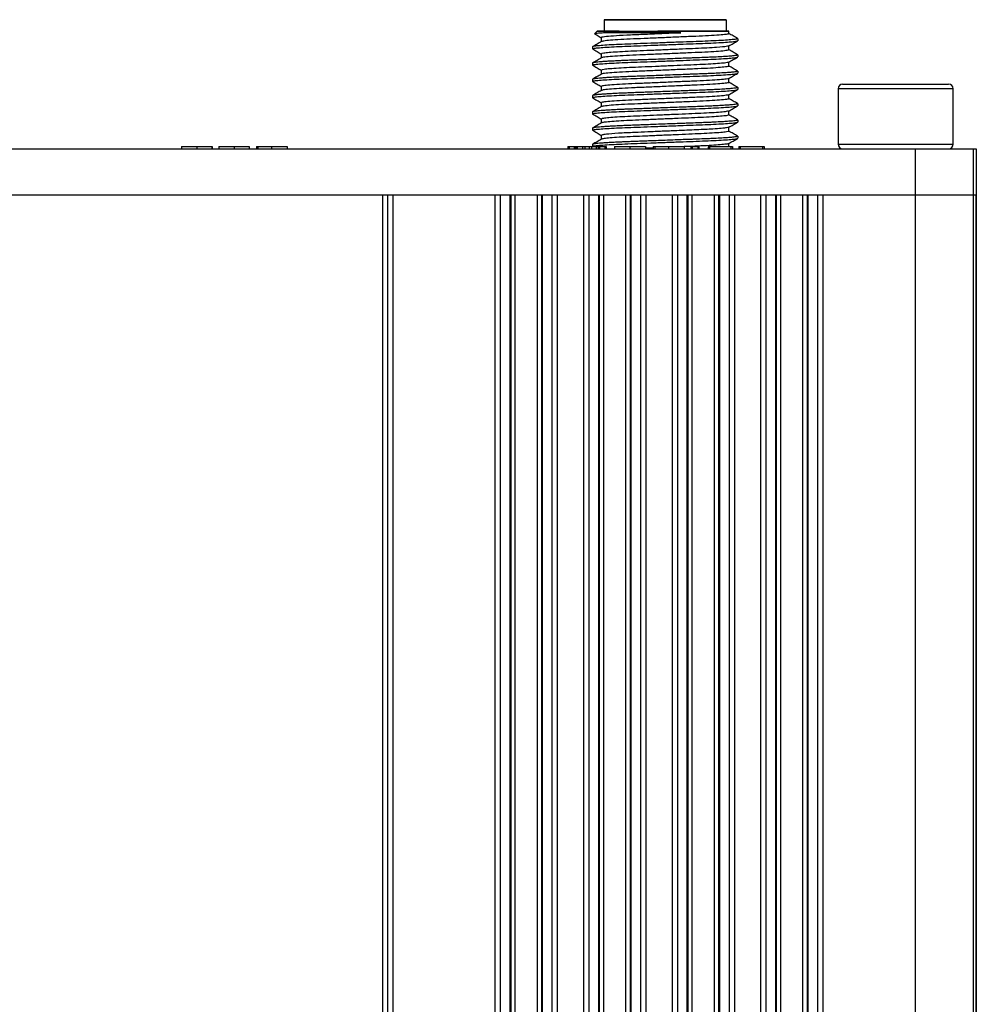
# Model space of a CAD drawing. Header units: millimetres. Extents: x 0 to 83, y -77.8 to 7.6.
# Tile 6 of 6: x 41.5 to 83, y -35.1 to 7.6. Entities that reach past the tile are written whole.
import ezdxf

# ---------------------------------------------------------------- set-up
doc = ezdxf.new("R2010")
doc.units = ezdxf.units.MM

msp = doc.modelspace()

# ---------------------------------------------------------------- linework, layer by layer
at = {"color": 7, "linetype": 'Continuous', "lineweight": 25}
for p, q in [((66.85, 7.6), (66.85, 7.1)), ((72.15, 7.6), (72.15, 7.1)), ((66.55, 7.1), (66.443, 6.993)), ((72.268, 6.997), (72.268, 7.1)), ((66.35, 6.424), (66.35, 6.336)), ((66.732, 6.821), (66.732, 6.648)), ((72.268, 6.292), (72.268, 6.465)), ((72.642, 6.783), (72.65, 6.777)), ((72.65, 6.777), (72.65, 6.689)), ((66.368, 6.33), (66.35, 6.336)), ((66.732, 6.115), (66.732, 5.943)), ((72.632, 6.078), (72.65, 6.072)), ((72.65, 6.072), (72.65, 5.983)), ((66.35, 5.719), (66.35, 5.631)), ((66.367, 5.624), (66.35, 5.631)), ((72.268, 5.587), (72.268, 5.759)), ((66.732, 5.41), (66.732, 5.237)), ((72.641, 5.372), (72.65, 5.366)), ((72.65, 5.366), (72.65, 5.278)), ((66.35, 5.013), (66.35, 4.925)), ((66.367, 4.919), (66.35, 4.925)), ((66.732, 4.704), (66.732, 4.531)), ((72.268, 4.881), (72.268, 5.054)), ((77.2, 4.804), (81.8, 4.804)), ((66.35, 4.308), (66.35, 4.219)), ((72.268, 4.176), (72.268, 4.348)), ((72.641, 4.667), (72.65, 4.66)), ((72.65, 4.66), (72.65, 4.572)), ((77, 4.604), (77, 2.204)), ((82, 4.604), (77, 4.604)), ((82, 2.204), (82, 4.604)), ((66.368, 4.213), (66.35, 4.219)), ((66.732, 3.999), (66.732, 3.826)), ((72.641, 3.961), (72.65, 3.955)), ((72.65, 3.955), (72.65, 3.867)), ((66.35, 3.602), (66.35, 3.514)), ((66.368, 3.508), (66.35, 3.514)), ((72.268, 3.47), (72.268, 3.643)), ((66.732, 3.294), (66.732, 3.12)), ((72.641, 3.255), (72.65, 3.249)), ((72.65, 3.249), (72.65, 3.161)), ((66.35, 2.897), (66.35, 2.808)), ((66.367, 2.802), (66.35, 2.808)), ((66.732, 2.588), (66.732, 2.415)), ((72.268, 2.764), (72.268, 2.937)), ((66.35, 2.191), (66.35, 2.103)), ((72.268, 2.104), (72.268, 2.232)), ((72.641, 2.55), (72.65, 2.544)), ((72.65, 2.544), (72.65, 2.456)), ((77, 2.204), (82, 2.204)), ((0, 2.004), (83, 2.004)), ((48.517, 2.104), (48.517, 2.004)), ((48.518, 2.104), (48.518, 2.004)), ((49.184, 2.104), (49.184, 2.004)), ((49.856, 2.004), (49.856, 2.104)), ((49.856, 2.104), (49.856, 2.004)), ((49.856, 2.104), (49.856, 2.004)), ((50.143, 2.104), (50.143, 2.004)), ((50.144, 2.104), (50.144, 2.004)), ((50.803, 2.104), (50.803, 2.004)), ((51.457, 2.104), (51.457, 2.004)), ((51.457, 2.104), (51.457, 2.004)), ((51.769, 2.104), (51.769, 2.004)), ((51.769, 2.104), (51.769, 2.004)), ((51.836, 2.104), (51.836, 2.004)), ((51.836, 2.104), (52.431, 2.104)), ((52.431, 2.104), (52.431, 2.004)), ((53.108, 2.104), (53.108, 2.004)), ((53.109, 2.104), (53.109, 2.004)), ((65.273, 2.104), (65.273, 2.004)), ((65.338, 2.104), (65.338, 2.004)), ((65.338, 2.104), (65.556, 2.104)), ((65.556, 2.104), (65.556, 2.004)), ((65.621, 2.004), (65.621, 2.104)), ((65.622, 2.104), (65.622, 2.004)), ((65.685, 2.104), (65.685, 2.004)), ((65.685, 2.104), (65.922, 2.104)), ((65.922, 2.104), (65.922, 2.004)), ((66.011, 2.104), (66.011, 2.004)), ((66.011, 2.104), (66.208, 2.104)), ((66.208, 2.104), (66.208, 2.004)), ((66.3, 2.104), (66.3, 2.004)), ((66.3, 2.104), (66.512, 2.104)), ((66.512, 2.104), (66.512, 2.004)), ((66.592, 2.104), (66.592, 2.004)), ((66.657, 2.104), (66.657, 2.004)), ((66.657, 2.104), (66.88, 2.104)), ((66.88, 2.104), (66.88, 2.004)), ((66.945, 2.004), (66.945, 2.104)), ((66.945, 2.104), (66.945, 2.004)), ((67.306, 2.104), (67.306, 2.004)), ((67.306, 2.104), (67.306, 2.004)), ((67.974, 2.104), (67.974, 2.004)), ((68.644, 2.104), (68.644, 2.004)), ((68.645, 2.104), (68.645, 2.004)), ((68.982, 2.104), (68.982, 2.004)), ((68.982, 2.104), (68.982, 2.004)), ((69.049, 2.104), (69.049, 2.004)), ((69.049, 2.104), (69.644, 2.104)), ((69.644, 2.104), (69.644, 2.004)), ((70.321, 2.104), (70.321, 2.004)), ((70.322, 2.104), (70.322, 2.004)), ((70.609, 2.104), (70.609, 2.004)), ((70.609, 2.104), (70.609, 2.004)), ((70.676, 2.104), (70.676, 2.004)), ((70.676, 2.104), (70.916, 2.104)), ((70.916, 2.104), (70.916, 2.004)), ((70.983, 2.004), (70.983, 2.104)), ((71.371, 2.104), (71.371, 2.004)), ((71.371, 2.104), (71.371, 2.004)), ((71.372, 2.104), (71.372, 2.004)), ((71.43, 2.104), (71.43, 2.004)), ((71.43, 2.104), (72.357, 2.104)), ((72.357, 2.104), (72.357, 2.004)), ((72.425, 2.104), (72.425, 2.004)), ((72.425, 2.104), (72.425, 2.004)), ((72.692, 2.104), (72.692, 2.004)), ((72.692, 2.104), (72.692, 2.004)), ((72.759, 2.104), (72.759, 2.004)), ((72.759, 2.104), (73.727, 2.104)), ((73.727, 2.104), (73.727, 2.004)), ((73.796, 2.104), (73.796, 2.004)), ((73.796, 2.104), (73.796, 2.004)), ((80.366, -72.2), (80.366, 2.004)), ((82.862, 2.004), (82.862, -72.2)), ((83, 2.004), (83, -72.2)), ((0, 0), (83, 0)), ((57.25, -70.2), (57.25, 0)), ((57.467, -70.2), (57.467, 0)), ((57.683, 0), (57.683, -70.2)), ((62.132, -70.2), (62.132, 0)), ((62.348, 0), (62.348, -70.2)), ((62.78, -70.2), (62.78, 0)), ((62.814, -70.2), (62.814, 0)), ((62.996, -70.2), (62.996, 0)), ((63.957, -70.2), (63.957, 0)), ((64.139, 0), (64.139, -70.2)), ((64.172, 0), (64.172, -70.2)), ((64.604, -70.2), (64.604, 0)), ((64.821, 0), (64.821, -70.2)), ((65.973, -70.2), (65.973, 0)), ((66.19, 0), (66.19, -70.2)), ((66.621, -70.2), (66.621, 0)), ((66.655, -70.2), (66.655, 0)), ((66.837, -70.2), (66.837, 0)), ((67.798, -70.2), (67.798, 0)), ((67.98, 0), (67.98, -70.2)), ((68.014, 0), (68.014, -70.2)), ((68.445, -70.2), (68.445, 0)), ((68.662, 0), (68.662, -70.2)), ((69.814, -70.2), (69.814, 0)), ((70.031, 0), (70.031, -70.2)), ((70.463, -70.2), (70.463, 0)), ((70.496, -70.2), (70.496, 0)), ((70.678, -70.2), (70.678, 0)), ((71.639, -70.2), (71.639, 0)), ((71.821, 0), (71.821, -70.2)), ((71.855, 0), (71.855, -70.2)), ((72.287, -70.2), (72.287, 0)), ((72.503, 0), (72.503, -70.2)), ((73.656, -70.2), (73.656, 0)), ((73.872, 0), (73.872, -70.2)), ((74.304, -70.2), (74.304, 0)), ((74.337, -70.2), (74.337, 0)), ((74.519, -70.2), (74.519, 0)), ((75.481, -70.2), (75.481, 0)), ((75.663, 0), (75.663, -70.2)), ((75.696, 0), (75.696, -70.2)), ((76.128, -70.2), (76.128, 0)), ((76.344, 0), (76.344, -70.2)), ((83, -70.2), (83, 0))]:
    msp.add_line(p, q, dxfattribs=at)
at = {"color": 7, "linetype": 'Continuous', "lineweight": 25, "flags": 128}
for points in [[(66.85, 7.6), (66.895, 7.6), (67.029, 7.6), (67.247, 7.6), (67.542, 7.6), (67.903, 7.6), (68.319, 7.6), (68.775, 7.6), (69.255, 7.6), (69.745, 7.6), (70.225, 7.6), (70.681, 7.6), (71.097, 7.6), (71.458, 7.6), (71.753, 7.6), (71.971, 7.6), (72.105, 7.6), (72.15, 7.6)], [(72.15, 7.6), (72.105, 7.6), (71.971, 7.6), (71.753, 7.6), (71.458, 7.6), (71.097, 7.6), (70.681, 7.6), (70.225, 7.6), (69.745, 7.6), (69.255, 7.6), (68.775, 7.6), (68.319, 7.6), (67.903, 7.6), (67.542, 7.6), (67.247, 7.6), (67.029, 7.6), (66.895, 7.6), (66.85, 7.6)], [(67.5, 7.6), (67.544, 7.6), (67.673, 7.6), (67.882, 7.6), (68.162, 7.6), (68.5, 7.6), (68.882, 7.6), (69.291, 7.6), (69.709, 7.6), (70.118, 7.6), (70.5, 7.6), (70.838, 7.6), (71.118, 7.6), (71.327, 7.6), (71.456, 7.6), (71.5, 7.6)], [(71.5, 7.6), (71.456, 7.6), (71.327, 7.6), (71.118, 7.6), (70.838, 7.6), (70.5, 7.6), (70.118, 7.6), (69.709, 7.6), (69.291, 7.6), (68.882, 7.6), (68.5, 7.6), (68.162, 7.6), (67.882, 7.6), (67.673, 7.6), (67.544, 7.6), (67.5, 7.6)], [(67.5, 7.1), (67.356, 7.1), (67.025, 7.1), (66.775, 7.1), (66.615, 7.1), (66.551, 7.1), (66.585, 7.1), (66.714, 7.1), (66.936, 7.1)], [(66.85, 7.1), (66.895, 7.1), (67.029, 7.1), (67.247, 7.1), (67.542, 7.1), (67.903, 7.1), (68.319, 7.1), (68.775, 7.1), (69.255, 7.1), (69.745, 7.1), (70.225, 7.1), (70.681, 7.1), (71.097, 7.1), (71.458, 7.1), (71.753, 7.1), (71.971, 7.1), (72.105, 7.1), (72.15, 7.1)], [(66.936, 7.1), (66.901, 7.059), (66.873, 7.027)]]:
    msp.add_lwpolyline(points, dxfattribs=at)
at = {"color": 7, "linetype": 'Continuous', "lineweight": 25}
for centre, start, end in [((77.2, 4.604), 90, 180), ((81.8, 4.604), 0, 90), ((77.2, 2.204), 180, 270), ((81.8, 2.204), 270, 360)]:
    msp.add_arc(centre, 0.2, start, end, dxfattribs=at)
for points, knots in [([(66.442, 6.985), (66.477, 6.965), (66.574, 6.909), (66.67, 6.854), (66.732, 6.818)], [0, 0, 0, 0, 0.360604, 1, 1, 1, 1]), ([(66.873, 7.027), (66.805, 7.023), (66.676, 7.017), (66.565, 7.008), (66.502, 7.002), (66.469, 6.998), (66.446, 6.994), (66.446, 6.991), (66.446, 6.99)], [0, 0, 0, 0, 0.271626, 0.508891, 0.647123, 0.769532, 0.876313, 1, 1, 1, 1]), ([(70.185, 7.027), (69.908, 7.015), (69.355, 6.991), (68.534, 6.956), (67.807, 6.926), (67.217, 6.892), (66.854, 6.856), (66.7, 6.834), (66.738, 6.822), (66.741, 6.821)], [0, 0, 0, 0, 0.166861, 0.332394, 0.491608, 0.656214, 0.823379, 0.98563, 1, 1, 1, 1]), ([(72.247, 6.997), (72.252, 6.994), (72.266, 6.981), (72.103, 6.957), (71.767, 6.926), (71.277, 6.897), (70.682, 6.871), (70.009, 6.843), (69.293, 6.812), (68.596, 6.783), (67.965, 6.757), (67.425, 6.729), (67.022, 6.698), (66.788, 6.672), (66.766, 6.657), (66.758, 6.652)], [0, 0, 0, 0, 0.036635, 0.119555, 0.204132, 0.287576, 0.367923, 0.450476, 0.535002, 0.618721, 0.699272, 0.781424, 0.86586, 0.949817, 1, 1, 1, 1]), ([(70.185, 7.027), (70.15, 7.027), (70.052, 7.027), (69.863, 7.027), (69.589, 7.027), (69.255, 7.027), (68.909, 7.027), (68.599, 7.027), (68.338, 7.027), (68.109, 7.027), (67.913, 7.027), (67.71, 7.027), (67.517, 7.027), (67.306, 7.027), (67.086, 7.027), (66.949, 7.027), (66.873, 7.027)], [0, 0, 0, 0, 0.029786, 0.081063, 0.154412, 0.250155, 0.345243, 0.429005, 0.501092, 0.562092, 0.624878, 0.676022, 0.75062, 0.813989, 0.896987, 1, 1, 1, 1]), ([(66.936, 7.1), (67.073, 7.1), (67.346, 7.1), (67.895, 7.1), (68.514, 7.1), (68.962, 7.1), (69.186, 7.1)], [0, 0, 0, 0, 0.249983, 0.500102, 0.749035, 1, 1, 1, 1]), ([(69.186, 7.1), (69.354, 7.088), (69.691, 7.063), (70.021, 7.039), (70.185, 7.027)], [0, 0, 0, 0, 0.500493, 1, 1, 1, 1]), ([(71.5, 7.1), (71.536, 7.1), (71.654, 7.1), (71.863, 7.1), (72.035, 7.1), (72.135, 7.1), (72.178, 7.1), (72.214, 7.1), (72.247, 7.1), (72.271, 7.1), (72.268, 7.1), (72.211, 7.1), (72.034, 7.1), (71.709, 7.1), (71.282, 7.1), (70.919, 7.1), (70.516, 7.1), (69.943, 7.1), (69.487, 7.1), (69.186, 7.1)], [0, 0, 0, 0, 0.022985, 0.074502, 0.157519, 0.186318, 0.206669, 0.226316, 0.255142, 0.292767, 0.338944, 0.398993, 0.471115, 0.603291, 0.669227, 0.735537, 0.799447, 0.867692, 1, 1, 1, 1]), ([(72.644, 6.783), (72.581, 6.82), (72.453, 6.894), (72.326, 6.968), (72.262, 7.005)], [0, 0, 0, 0, 0.500047, 1, 1, 1, 1]), ([(72.65, 6.777), (72.639, 6.77), (72.616, 6.757), (72.431, 6.734), (72.135, 6.71), (71.735, 6.687), (71.258, 6.666), (70.718, 6.646), (70.127, 6.624), (69.5, 6.601), (68.873, 6.577), (68.282, 6.555), (67.742, 6.536), (67.265, 6.514), (66.865, 6.491), (66.569, 6.467), (66.384, 6.445), (66.361, 6.431), (66.35, 6.424)], [0, 0, 0, 0, 0.0610351, 0.1240853, 0.187981, 0.2514534, 0.3132729, 0.3737229, 0.436252, 0.5, 0.563748, 0.6262771, 0.6867271, 0.7485466, 0.812019, 0.8759147, 0.9389649, 1, 1, 1, 1]), ([(66.35, 6.336), (66.361, 6.343), (66.384, 6.356), (66.569, 6.379), (66.865, 6.403), (67.265, 6.426), (67.742, 6.447), (68.282, 6.467), (68.873, 6.489), (69.5, 6.513), (70.127, 6.536), (70.718, 6.558), (71.258, 6.578), (71.735, 6.599), (72.135, 6.622), (72.431, 6.646), (72.616, 6.669), (72.639, 6.682), (72.65, 6.689)], [0, 0, 0, 0, 0.061035, 0.124085, 0.187981, 0.251453, 0.313273, 0.373723, 0.436252, 0.5, 0.563748, 0.626277, 0.686727, 0.748547, 0.812019, 0.875915, 0.938965, 1, 1, 1, 1]), ([(66.738, 6.652), (66.674, 6.615), (66.547, 6.541), (66.419, 6.467), (66.356, 6.43)], [0, 0, 0, 0, 0.499951, 1, 1, 1, 1]), ([(72.229, 6.461), (72.215, 6.453), (72.18, 6.433), (71.822, 6.401), (71.335, 6.371), (70.827, 6.348), (70.256, 6.324), (69.637, 6.298), (69.008, 6.271), (68.413, 6.246), (67.877, 6.223), (67.416, 6.198), (67.05, 6.172), (66.821, 6.145), (66.721, 6.127), (66.74, 6.117), (66.744, 6.115)], [0, 0, 0, 0, 0.071978, 0.182872, 0.256281, 0.327083, 0.398647, 0.47246, 0.546689, 0.619437, 0.689793, 0.762246, 0.836395, 0.910358, 0.982278, 1, 1, 1, 1]), ([(72.262, 6.461), (72.326, 6.498), (72.453, 6.572), (72.581, 6.646), (72.644, 6.683)], [0, 0, 0, 0, 0.499951, 1, 1, 1, 1]), ([(72.65, 6.072), (72.649, 6.07), (72.648, 6.066), (72.632, 6.059), (72.597, 6.051), (72.531, 6.04), (72.422, 6.028), (72.259, 6.014), (72.027, 5.999), (71.788, 5.985), (71.561, 5.974), (71.355, 5.965), (71.07, 5.953), (70.789, 5.943), (70.519, 5.933), (70.26, 5.924), (69.912, 5.91), (69.517, 5.896), (69.128, 5.881), (68.794, 5.869), (68.518, 5.859), (68.262, 5.849), (68.012, 5.84), (67.77, 5.831), (67.524, 5.82), (67.291, 5.809), (67.066, 5.797), (66.878, 5.786), (66.716, 5.774), (66.583, 5.762), (66.48, 5.75), (66.406, 5.74), (66.359, 5.729), (66.353, 5.722), (66.35, 5.719)], [0, 0, 0, 0, 0.014963, 0.034627, 0.059011, 0.088084, 0.121886, 0.16036, 0.203549, 0.251437, 0.270639, 0.29741, 0.331776, 0.373722, 0.392395, 0.41965, 0.455516, 0.499975, 0.539323, 0.573507, 0.602472, 0.626235, 0.656468, 0.686459, 0.711383, 0.748528, 0.780371, 0.812215, 0.844062, 0.875909, 0.906528, 0.937416, 0.968574, 1, 1, 1, 1]), ([(66.35, 5.631), (66.361, 5.637), (66.384, 5.651), (66.569, 5.674), (66.865, 5.697), (67.265, 5.72), (67.742, 5.742), (68.282, 5.761), (68.873, 5.784), (69.5, 5.807), (70.127, 5.83), (70.718, 5.853), (71.258, 5.872), (71.735, 5.894), (72.135, 5.917), (72.431, 5.94), (72.616, 5.963), (72.639, 5.977), (72.65, 5.983)], [0, 0, 0, 0, 0.061035, 0.124085, 0.187981, 0.251453, 0.313273, 0.373723, 0.436252, 0.5, 0.563748, 0.626277, 0.686727, 0.748547, 0.812019, 0.875915, 0.938965, 1, 1, 1, 1]), ([(66.356, 6.33), (66.419, 6.293), (66.545, 6.221), (66.67, 6.148), (66.732, 6.112)], [0, 0, 0, 0, 0.5084002, 1, 1, 1, 1]), ([(72.253, 6.292), (72.25, 6.285), (72.241, 6.27), (72.021, 6.242), (71.635, 6.212), (71.11, 6.183), (70.489, 6.158), (69.799, 6.128), (69.081, 6.098), (68.4, 6.069), (67.794, 6.043), (67.288, 6.014), (66.934, 5.984), (66.755, 5.961), (66.756, 5.949), (66.756, 5.946)], [0, 0, 0, 0, 0.06164, 0.145177, 0.22955, 0.311982, 0.392163, 0.475422, 0.559842, 0.642638, 0.722738, 0.805683, 0.890112, 0.973237, 1, 1, 1, 1]), ([(72.645, 6.078), (72.581, 6.114), (72.453, 6.188), (72.326, 6.262), (72.262, 6.299)], [0, 0, 0, 0, 0.500046, 1, 1, 1, 1]), ([(66.738, 5.946), (66.674, 5.909), (66.546, 5.835), (66.419, 5.761), (66.355, 5.725)], [0, 0, 0, 0, 0.499957, 1, 1, 1, 1]), ([(66.355, 5.625), (66.419, 5.588), (66.545, 5.515), (66.67, 5.442), (66.732, 5.407)], [0, 0, 0, 0, 0.507991, 1, 1, 1, 1]), ([(72.263, 5.587), (72.265, 5.586), (72.293, 5.577), (72.187, 5.558), (71.928, 5.528), (71.49, 5.497), (70.935, 5.47), (70.29, 5.444), (69.586, 5.414), (68.873, 5.383), (68.211, 5.356), (67.632, 5.33), (67.162, 5.3), (66.863, 5.269), (66.727, 5.25), (66.74, 5.241), (66.74, 5.241)], [0, 0, 0, 0, 0.004761, 0.086223, 0.170414, 0.254609, 0.336084, 0.417086, 0.501092, 0.585433, 0.667355, 0.74799, 0.831775, 0.916223, 0.99856, 1, 1, 1, 1]), ([(72.252, 5.756), (72.212, 5.745), (72.143, 5.725), (71.796, 5.695), (71.388, 5.668), (70.89, 5.645), (70.325, 5.622), (69.711, 5.595), (69.08, 5.569), (68.48, 5.543), (67.936, 5.521), (67.465, 5.496), (67.086, 5.469), (66.842, 5.443), (66.725, 5.423), (66.745, 5.413), (66.75, 5.41)], [0, 0, 0, 0, 0.100555, 0.174868, 0.248506, 0.319666, 0.390889, 0.464558, 0.538865, 0.611908, 0.682382, 0.75455, 0.828625, 0.902737, 0.975012, 1, 1, 1, 1]), ([(72.262, 5.756), (72.326, 5.793), (72.453, 5.867), (72.581, 5.94), (72.644, 5.977)], [0, 0, 0, 0, 0.499953, 1, 1, 1, 1]), ([(72.645, 5.372), (72.581, 5.409), (72.455, 5.482), (72.33, 5.554), (72.268, 5.59)], [0, 0, 0, 0, 0.5083463, 1, 1, 1, 1]), ([(72.65, 5.366), (72.649, 5.364), (72.648, 5.361), (72.632, 5.354), (72.597, 5.345), (72.531, 5.335), (72.422, 5.323), (72.259, 5.309), (72.027, 5.293), (71.788, 5.28), (71.561, 5.268), (71.355, 5.259), (71.07, 5.248), (70.789, 5.238), (70.519, 5.228), (70.26, 5.218), (69.912, 5.205), (69.517, 5.19), (69.128, 5.176), (68.794, 5.163), (68.518, 5.153), (68.262, 5.143), (68.012, 5.134), (67.77, 5.125), (67.524, 5.115), (67.291, 5.104), (67.066, 5.092), (66.878, 5.08), (66.716, 5.068), (66.583, 5.056), (66.48, 5.045), (66.406, 5.034), (66.359, 5.023), (66.353, 5.017), (66.35, 5.013)], [0, 0, 0, 0, 0.014963, 0.034627, 0.059011, 0.088084, 0.121886, 0.16036, 0.203549, 0.251437, 0.270639, 0.29741, 0.331776, 0.373722, 0.392395, 0.41965, 0.455516, 0.499975, 0.539323, 0.573507, 0.602472, 0.626235, 0.656468, 0.686459, 0.711383, 0.748528, 0.780371, 0.812215, 0.844062, 0.875909, 0.906528, 0.937416, 0.968574, 1, 1, 1, 1]), ([(66.35, 4.925), (66.361, 4.932), (66.384, 4.945), (66.569, 4.968), (66.865, 4.992), (67.265, 5.015), (67.742, 5.036), (68.282, 5.056), (68.873, 5.078), (69.5, 5.101), (70.127, 5.125), (70.718, 5.147), (71.258, 5.167), (71.735, 5.188), (72.135, 5.211), (72.431, 5.235), (72.616, 5.257), (72.639, 5.271), (72.65, 5.278)], [0, 0, 0, 0, 0.061035, 0.124085, 0.187981, 0.251453, 0.313273, 0.373723, 0.436252, 0.5, 0.563748, 0.626277, 0.686727, 0.748547, 0.812019, 0.875915, 0.938965, 1, 1, 1, 1]), ([(66.738, 5.241), (66.674, 5.204), (66.547, 5.13), (66.419, 5.056), (66.356, 5.019)], [0, 0, 0, 0, 0.499951, 1, 1, 1, 1]), ([(72.262, 5.051), (72.326, 5.088), (72.454, 5.161), (72.581, 5.235), (72.645, 5.272)], [0, 0, 0, 0, 0.499957, 1, 1, 1, 1]), ([(66.355, 4.919), (66.419, 4.882), (66.545, 4.81), (66.67, 4.737), (66.732, 4.701)], [0, 0, 0, 0, 0.507941, 1, 1, 1, 1]), ([(72.257, 5.051), (72.232, 5.042), (72.179, 5.025), (71.885, 4.996), (71.447, 4.966), (70.889, 4.939), (70.246, 4.913), (69.548, 4.883), (68.845, 4.853), (68.193, 4.826), (67.623, 4.8), (67.161, 4.77), (66.86, 4.74), (66.723, 4.719), (66.745, 4.707), (66.75, 4.704)], [0, 0, 0, 0, 0.074745, 0.157981, 0.240951, 0.321051, 0.401275, 0.484294, 0.567495, 0.648232, 0.727884, 0.810612, 0.893971, 0.975285, 1, 1, 1, 1]), ([(72.249, 4.881), (72.254, 4.878), (72.274, 4.866), (72.128, 4.843), (71.813, 4.813), (71.336, 4.783), (70.752, 4.758), (70.086, 4.729), (69.372, 4.699), (68.67, 4.669), (68.03, 4.643), (67.479, 4.615), (67.058, 4.585), (66.8, 4.557), (66.767, 4.542), (66.754, 4.535)], [0, 0, 0, 0, 0.027639, 0.110112, 0.194536, 0.278131, 0.358562, 0.440637, 0.524973, 0.608809, 0.68955, 0.771194, 0.855404, 0.939443, 1, 1, 1, 1]), ([(72.645, 4.667), (72.581, 4.703), (72.455, 4.776), (72.33, 4.849), (72.268, 4.884)], [0, 0, 0, 0, 0.508272, 1, 1, 1, 1]), ([(72.65, 4.66), (72.649, 4.659), (72.648, 4.655), (72.632, 4.648), (72.597, 4.64), (72.531, 4.629), (72.422, 4.617), (72.259, 4.603), (72.027, 4.588), (71.788, 4.574), (71.561, 4.563), (71.355, 4.554), (71.07, 4.542), (70.789, 4.532), (70.519, 4.522), (70.26, 4.512), (69.912, 4.499), (69.517, 4.485), (69.128, 4.47), (68.794, 4.458), (68.518, 4.447), (68.262, 4.438), (68.012, 4.428), (67.77, 4.419), (67.524, 4.409), (67.291, 4.398), (67.066, 4.386), (66.878, 4.374), (66.716, 4.363), (66.583, 4.351), (66.48, 4.339), (66.406, 4.328), (66.359, 4.318), (66.353, 4.311), (66.35, 4.308)], [0, 0, 0, 0, 0.0149629, 0.0346273, 0.0590111, 0.0880844, 0.1218858, 0.1603597, 0.2035494, 0.2514367, 0.2706388, 0.2974099, 0.3317764, 0.3737223, 0.3923949, 0.4196495, 0.4555155, 0.4999746, 0.5393228, 0.5735066, 0.6024719, 0.6262346, 0.6564678, 0.6864588, 0.7113832, 0.7485285, 0.780371, 0.8122154, 0.8440616, 0.8759095, 0.9065284, 0.9374159, 0.9685738, 1, 1, 1, 1]), ([(66.35, 4.219), (66.361, 4.226), (66.384, 4.24), (66.569, 4.263), (66.865, 4.286), (67.265, 4.309), (67.742, 4.331), (68.282, 4.35), (68.873, 4.372), (69.5, 4.396), (70.127, 4.419), (70.718, 4.441), (71.258, 4.461), (71.735, 4.482), (72.135, 4.506), (72.431, 4.529), (72.616, 4.552), (72.639, 4.566), (72.65, 4.572)], [0, 0, 0, 0, 0.061035, 0.124085, 0.187981, 0.251453, 0.313273, 0.373723, 0.436252, 0.5, 0.563748, 0.626277, 0.686727, 0.748547, 0.812019, 0.875915, 0.938965, 1, 1, 1, 1]), ([(66.737, 4.535), (66.674, 4.498), (66.546, 4.424), (66.419, 4.35), (66.355, 4.313)], [0, 0, 0, 0, 0.499957, 1, 1, 1, 1]), ([(72.256, 4.345), (72.23, 4.337), (72.177, 4.319), (71.882, 4.29), (71.443, 4.26), (70.884, 4.234), (70.241, 4.207), (69.543, 4.177), (68.84, 4.147), (68.188, 4.12), (67.62, 4.094), (67.159, 4.065), (66.858, 4.035), (66.723, 4.013), (66.744, 4.001), (66.75, 3.999)], [0, 0, 0, 0, 0.074254, 0.157541, 0.240542, 0.320655, 0.400949, 0.484022, 0.567257, 0.648009, 0.727722, 0.810507, 0.893903, 0.975235, 1, 1, 1, 1]), ([(72.262, 4.345), (72.326, 4.382), (72.453, 4.455), (72.581, 4.529), (72.645, 4.566)], [0, 0, 0, 0, 0.4999532, 1, 1, 1, 1]), ([(72.65, 3.955), (72.649, 3.953), (72.648, 3.949), (72.632, 3.943), (72.597, 3.934), (72.531, 3.924), (72.422, 3.912), (72.259, 3.898), (72.027, 3.882), (71.788, 3.868), (71.561, 3.857), (71.355, 3.848), (71.07, 3.837), (70.789, 3.827), (70.519, 3.817), (70.26, 3.807), (69.912, 3.794), (69.517, 3.779), (69.128, 3.765), (68.794, 3.752), (68.518, 3.742), (68.262, 3.732), (68.012, 3.723), (67.77, 3.714), (67.524, 3.704), (67.291, 3.692), (67.066, 3.68), (66.878, 3.669), (66.716, 3.657), (66.583, 3.645), (66.48, 3.634), (66.406, 3.623), (66.359, 3.612), (66.353, 3.605), (66.35, 3.602)], [0, 0, 0, 0, 0.014963, 0.034627, 0.059011, 0.088084, 0.121886, 0.16036, 0.203549, 0.251437, 0.270639, 0.29741, 0.331776, 0.373722, 0.392395, 0.41965, 0.455516, 0.499975, 0.539323, 0.573507, 0.602472, 0.626235, 0.656468, 0.686459, 0.711383, 0.748528, 0.780371, 0.812215, 0.844062, 0.875909, 0.906528, 0.937416, 0.968574, 1, 1, 1, 1]), ([(66.35, 3.514), (66.361, 3.521), (66.384, 3.534), (66.569, 3.557), (66.865, 3.581), (67.265, 3.604), (67.742, 3.625), (68.282, 3.645), (68.873, 3.667), (69.5, 3.69), (70.127, 3.714), (70.718, 3.736), (71.258, 3.755), (71.735, 3.777), (72.135, 3.8), (72.431, 3.824), (72.616, 3.846), (72.639, 3.86), (72.65, 3.867)], [0, 0, 0, 0, 0.061035, 0.124085, 0.187981, 0.251453, 0.313273, 0.373723, 0.436252, 0.5, 0.563748, 0.626277, 0.686727, 0.748547, 0.812019, 0.875915, 0.938965, 1, 1, 1, 1]), ([(66.356, 4.213), (66.419, 4.176), (66.545, 4.104), (66.67, 4.031), (66.732, 3.996)], [0, 0, 0, 0, 0.5084496, 1, 1, 1, 1]), ([(72.249, 4.175), (72.25, 4.17), (72.251, 4.155), (72.053, 4.129), (71.685, 4.099), (71.173, 4.07), (70.561, 4.044), (69.877, 4.015), (69.159, 3.985), (68.472, 3.955), (67.856, 3.93), (67.337, 3.901), (66.964, 3.871), (66.767, 3.846), (66.761, 3.834), (66.759, 3.83)], [0, 0, 0, 0, 0.053039, 0.136385, 0.220872, 0.303712, 0.383879, 0.466914, 0.551412, 0.634583, 0.714775, 0.797463, 0.881934, 0.965401, 1, 1, 1, 1]), ([(72.262, 3.639), (72.326, 3.676), (72.453, 3.75), (72.581, 3.824), (72.644, 3.861)], [0, 0, 0, 0, 0.4999518, 1, 1, 1, 1]), ([(72.645, 3.961), (72.581, 3.998), (72.455, 4.07), (72.33, 4.143), (72.268, 4.179)], [0, 0, 0, 0, 0.508286, 1, 1, 1, 1]), ([(66.738, 3.83), (66.674, 3.793), (66.547, 3.719), (66.419, 3.645), (66.356, 3.608)], [0, 0, 0, 0, 0.499951, 1, 1, 1, 1]), ([(66.356, 3.508), (66.419, 3.471), (66.545, 3.398), (66.67, 3.326), (66.732, 3.29)], [0, 0, 0, 0, 0.508377, 1, 1, 1, 1]), ([(72.256, 3.639), (72.23, 3.631), (72.179, 3.614), (71.915, 3.587), (71.543, 3.561), (71.073, 3.536), (70.53, 3.514), (69.931, 3.488), (69.3, 3.461), (68.685, 3.435), (68.119, 3.412), (67.621, 3.388), (67.207, 3.362), (66.912, 3.335), (66.75, 3.312), (66.747, 3.299), (66.745, 3.294)], [0, 0, 0, 0, 0.074795, 0.14889, 0.222981, 0.295198, 0.365651, 0.438654, 0.512955, 0.586651, 0.657931, 0.729033, 0.802642, 0.876959, 0.950081, 1, 1, 1, 1]), ([(72.264, 3.47), (72.251, 3.461), (72.225, 3.445), (71.992, 3.418), (71.645, 3.391), (71.189, 3.365), (70.655, 3.342), (70.059, 3.317), (69.424, 3.29), (68.795, 3.263), (68.212, 3.239), (67.695, 3.216), (67.261, 3.19), (66.946, 3.163), (66.771, 3.14), (66.758, 3.128), (66.754, 3.124)], [0, 0, 0, 0, 0.076781, 0.151316, 0.226347, 0.29991, 0.371026, 0.44426, 0.519208, 0.593921, 0.666485, 0.737894, 0.811975, 0.887067, 0.9612, 1, 1, 1, 1]), ([(72.645, 3.255), (72.581, 3.292), (72.455, 3.365), (72.33, 3.437), (72.268, 3.473)], [0, 0, 0, 0, 0.508327, 1, 1, 1, 1]), ([(72.65, 3.249), (72.649, 3.248), (72.648, 3.244), (72.632, 3.237), (72.597, 3.229), (72.531, 3.218), (72.422, 3.206), (72.259, 3.192), (72.027, 3.177), (71.788, 3.163), (71.561, 3.152), (71.355, 3.143), (71.07, 3.131), (70.789, 3.121), (70.519, 3.111), (70.26, 3.101), (69.912, 3.088), (69.517, 3.074), (69.128, 3.059), (68.794, 3.047), (68.518, 3.036), (68.262, 3.027), (68.012, 3.017), (67.77, 3.008), (67.524, 2.998), (67.291, 2.987), (67.066, 2.975), (66.878, 2.963), (66.716, 2.952), (66.583, 2.94), (66.48, 2.928), (66.406, 2.917), (66.359, 2.907), (66.353, 2.9), (66.35, 2.897)], [0, 0, 0, 0, 0.0149629, 0.0346273, 0.0590111, 0.0880844, 0.1218858, 0.1603597, 0.2035494, 0.2514367, 0.2706388, 0.2974099, 0.3317764, 0.3737223, 0.3923949, 0.4196495, 0.4555155, 0.4999746, 0.5393228, 0.5735066, 0.6024719, 0.6262346, 0.6564678, 0.6864588, 0.7113832, 0.7485285, 0.780371, 0.8122154, 0.8440616, 0.8759095, 0.9065284, 0.9374159, 0.9685738, 1, 1, 1, 1]), ([(66.35, 2.808), (66.361, 2.815), (66.384, 2.829), (66.569, 2.851), (66.865, 2.875), (67.265, 2.898), (67.742, 2.92), (68.282, 2.939), (68.873, 2.961), (69.5, 2.985), (70.127, 3.008), (70.718, 3.03), (71.258, 3.05), (71.735, 3.071), (72.135, 3.094), (72.431, 3.118), (72.616, 3.141), (72.639, 3.154), (72.65, 3.161)], [0, 0, 0, 0, 0.061035, 0.124085, 0.187981, 0.251453, 0.313273, 0.373723, 0.436252, 0.5, 0.563748, 0.626277, 0.686727, 0.748547, 0.812019, 0.875915, 0.938965, 1, 1, 1, 1]), ([(66.738, 3.124), (66.674, 3.087), (66.546, 3.013), (66.419, 2.939), (66.355, 2.902)], [0, 0, 0, 0, 0.499957, 1, 1, 1, 1]), ([(72.262, 2.934), (72.326, 2.971), (72.453, 3.044), (72.581, 3.118), (72.645, 3.155)], [0, 0, 0, 0, 0.4999538, 1, 1, 1, 1]), ([(66.355, 2.803), (66.419, 2.766), (66.544, 2.693), (66.67, 2.62), (66.732, 2.584)], [0, 0, 0, 0, 0.507499, 1, 1, 1, 1]), ([(72.258, 2.934), (72.236, 2.926), (72.19, 2.911), (71.952, 2.885), (71.536, 2.854), (70.887, 2.822), (70.103, 2.79), (69.374, 2.759), (68.755, 2.732), (68.087, 2.705), (67.424, 2.673), (66.97, 2.637), (66.758, 2.608), (66.746, 2.594), (66.741, 2.588)], [0, 0, 0, 0, 0.066737, 0.140685, 0.214854, 0.322191, 0.429877, 0.504101, 0.577944, 0.649569, 0.756522, 0.867457, 0.940791, 1, 1, 1, 1]), ([(72.255, 2.764), (72.259, 2.762), (72.277, 2.752), (72.172, 2.733), (71.933, 2.707), (71.556, 2.68), (71.083, 2.655), (70.534, 2.632), (69.928, 2.606), (69.29, 2.579), (68.669, 2.552), (68.098, 2.529), (67.597, 2.505), (67.183, 2.478), (66.897, 2.452), (66.754, 2.431), (66.753, 2.421), (66.752, 2.419)], [0, 0, 0, 0, 0.01908, 0.091993, 0.166916, 0.24192, 0.315063, 0.38635, 0.460214, 0.535399, 0.609934, 0.68195, 0.754042, 0.828615, 0.903792, 0.977603, 1, 1, 1, 1]), ([(72.645, 2.55), (72.581, 2.587), (72.455, 2.659), (72.33, 2.732), (72.268, 2.768)], [0, 0, 0, 0, 0.508218, 1, 1, 1, 1]), ([(72.65, 2.544), (72.649, 2.542), (72.648, 2.538), (72.632, 2.532), (72.597, 2.523), (72.531, 2.513), (72.422, 2.501), (72.259, 2.487), (72.027, 2.471), (71.788, 2.457), (71.561, 2.446), (71.355, 2.437), (71.07, 2.426), (70.789, 2.415), (70.519, 2.406), (70.26, 2.396), (69.912, 2.383), (69.517, 2.368), (69.128, 2.353), (68.794, 2.341), (68.518, 2.331), (68.262, 2.321), (68.012, 2.312), (67.77, 2.303), (67.524, 2.292), (67.291, 2.281), (67.066, 2.269), (66.878, 2.258), (66.716, 2.246), (66.583, 2.234), (66.48, 2.223), (66.406, 2.212), (66.359, 2.201), (66.353, 2.194), (66.35, 2.191)], [0, 0, 0, 0, 0.014963, 0.034627, 0.059011, 0.088084, 0.121886, 0.16036, 0.203549, 0.251437, 0.270639, 0.29741, 0.331776, 0.373722, 0.392395, 0.41965, 0.455516, 0.499975, 0.539323, 0.573507, 0.602472, 0.626235, 0.656468, 0.686459, 0.711383, 0.748528, 0.780371, 0.812215, 0.844062, 0.875909, 0.906528, 0.937416, 0.968574, 1, 1, 1, 1]), ([(66.35, 2.103), (66.361, 2.109), (66.384, 2.123), (66.569, 2.146), (66.865, 2.169), (67.265, 2.193), (67.742, 2.214), (68.282, 2.234), (68.873, 2.256), (69.5, 2.279), (70.127, 2.303), (70.718, 2.325), (71.258, 2.344), (71.735, 2.366), (72.135, 2.389), (72.431, 2.412), (72.616, 2.435), (72.639, 2.449), (72.65, 2.456)], [0, 0, 0, 0, 0.061035, 0.124085, 0.187981, 0.251453, 0.313273, 0.373723, 0.436252, 0.5, 0.563748, 0.626277, 0.686727, 0.748547, 0.812019, 0.875915, 0.938965, 1, 1, 1, 1]), ([(66.738, 2.418), (66.674, 2.382), (66.547, 2.308), (66.419, 2.234), (66.356, 2.197)], [0, 0, 0, 0, 0.499952, 1, 1, 1, 1]), ([(72.252, 2.228), (72.237, 2.222), (72.203, 2.207), (71.985, 2.182), (71.641, 2.156), (71.189, 2.13), (70.741, 2.111), (70.436, 2.098), (70.322, 2.094)], [0, 0, 0, 0, 0.1488054, 0.3374387, 0.5272096, 0.7132705, 0.8931401, 1, 1, 1, 1]), ([(72.262, 2.228), (72.326, 2.265), (72.453, 2.339), (72.581, 2.413), (72.645, 2.45)], [0, 0, 0, 0, 0.499956, 1, 1, 1, 1]), ([(48.518, 2.104), (48.52, 2.104), (48.524, 2.104), (48.591, 2.104), (48.739, 2.104), (48.96, 2.104), (49.109, 2.104), (49.184, 2.104)], [0, 0, 0, 0, 0.12508, 0.250211, 0.498791, 0.74905, 1, 1, 1, 1]), ([(49.184, 2.104), (49.259, 2.104), (49.409, 2.104), (49.632, 2.104), (49.781, 2.104), (49.85, 2.104), (49.854, 2.104), (49.856, 2.104)], [0, 0, 0, 0, 0.250934, 0.501193, 0.749741, 0.874876, 1, 1, 1, 1]), ([(50.144, 2.104), (50.146, 2.104), (50.15, 2.104), (50.216, 2.104), (50.36, 2.104), (50.58, 2.104), (50.728, 2.104), (50.803, 2.104)], [0, 0, 0, 0, 0.125094, 0.250202, 0.498857, 0.749038, 1, 1, 1, 1]), ([(50.803, 2.104), (50.877, 2.104), (51.025, 2.104), (51.244, 2.104), (51.387, 2.104), (51.451, 2.104), (51.455, 2.104), (51.457, 2.104)], [0, 0, 0, 0, 0.2509558, 0.501112, 0.7496882, 0.8748188, 1, 1, 1, 1]), ([(51.771, 2.104), (51.771, 2.104), (51.771, 2.104), (51.785, 2.104), (51.811, 2.104), (51.828, 2.104), (51.836, 2.104)], [0, 0, 0, 0, 0.193963, 0.50542, 0.752137, 1, 1, 1, 1]), ([(52.431, 2.104), (52.506, 2.104), (52.657, 2.104), (52.88, 2.104), (53.033, 2.104), (53.102, 2.104), (53.106, 2.104), (53.108, 2.104)], [0, 0, 0, 0, 0.2509807, 0.5013173, 0.7498045, 0.8748709, 1, 1, 1, 1]), ([(65.274, 2.104), (65.274, 2.104), (65.274, 2.104), (65.289, 2.104), (65.314, 2.104), (65.33, 2.104), (65.338, 2.104)], [0, 0, 0, 0, 0.210911, 0.51589, 0.757489, 1, 1, 1, 1]), ([(65.556, 2.104), (65.566, 2.104), (65.587, 2.104), (65.612, 2.104), (65.621, 2.104), (65.621, 2.104), (65.621, 2.104)], [0, 0, 0, 0, 0.306832, 0.611119, 0.851812, 1, 1, 1, 1]), ([(65.632, 2.104), (65.639, 2.104), (65.652, 2.104), (65.674, 2.104), (65.685, 2.104)], [0, 0, 0, 0, 0.450588, 1, 1, 1, 1]), ([(65.922, 2.104), (65.926, 2.104), (65.934, 2.104), (65.964, 2.104), (65.993, 2.104), (66.011, 2.104)], [0, 0, 0, 0, 0.280895, 0.561879, 1, 1, 1, 1]), ([(66.208, 2.104), (66.22, 2.104), (66.243, 2.104), (66.279, 2.104), (66.292, 2.104), (66.3, 2.104)], [0, 0, 0, 0, 0.280658, 0.561308, 1, 1, 1, 1]), ([(66.512, 2.104), (66.527, 2.104), (66.553, 2.104), (66.576, 2.104), (66.584, 2.104)], [0, 0, 0, 0, 0.6237099, 1, 1, 1, 1]), ([(66.593, 2.104), (66.593, 2.104), (66.593, 2.104), (66.608, 2.104), (66.632, 2.104), (66.648, 2.104), (66.657, 2.104)], [0, 0, 0, 0, 0.192781, 0.504772, 0.751842, 1, 1, 1, 1]), ([(66.88, 2.104), (66.891, 2.104), (66.911, 2.104), (66.935, 2.104), (66.944, 2.104), (66.944, 2.104), (66.944, 2.104)], [0, 0, 0, 0, 0.307032, 0.611274, 0.852533, 1, 1, 1, 1]), ([(67.306, 2.104), (67.308, 2.104), (67.312, 2.104), (67.38, 2.104), (67.528, 2.104), (67.75, 2.104), (67.899, 2.104), (67.974, 2.104)], [0, 0, 0, 0, 0.125096, 0.2502011, 0.4987355, 0.7490259, 1, 1, 1, 1]), ([(67.974, 2.104), (68.049, 2.104), (68.199, 2.104), (68.421, 2.104), (68.57, 2.104), (68.639, 2.104), (68.642, 2.104), (68.644, 2.104)], [0, 0, 0, 0, 0.250939, 0.501202, 0.749733, 0.874862, 1, 1, 1, 1]), ([(68.982, 2.037), (68.929, 2.034), (68.81, 2.029), (68.704, 2.025), (68.645, 2.022)], [0, 0, 0, 0, 0.44536, 1, 1, 1, 1]), ([(68.984, 2.104), (68.984, 2.104), (68.984, 2.104), (68.998, 2.104), (69.024, 2.104), (69.041, 2.104), (69.049, 2.104)], [0, 0, 0, 0, 0.1939635, 0.5054195, 0.7521368, 1, 1, 1, 1]), ([(69.644, 2.104), (69.719, 2.104), (69.87, 2.104), (70.093, 2.104), (70.246, 2.104), (70.315, 2.104), (70.319, 2.104), (70.321, 2.104)], [0, 0, 0, 0, 0.250981, 0.501317, 0.749804, 0.874871, 1, 1, 1, 1]), ([(70.61, 2.104), (70.61, 2.104), (70.61, 2.104), (70.625, 2.104), (70.65, 2.104), (70.667, 2.104), (70.676, 2.104)], [0, 0, 0, 0, 0.195809, 0.506272, 0.752763, 1, 1, 1, 1]), ([(70.916, 2.104), (70.927, 2.104), (70.948, 2.104), (70.974, 2.104), (70.982, 2.104), (70.982, 2.104), (70.982, 2.104)], [0, 0, 0, 0, 0.307345, 0.611619, 0.853743, 1, 1, 1, 1]), ([(71.372, 2.104), (71.371, 2.104), (71.371, 2.104), (71.384, 2.104), (71.406, 2.104), (71.422, 2.104), (71.43, 2.104)], [0, 0, 0, 0, 0.280476, 0.559564, 0.779015, 1, 1, 1, 1]), ([(72.357, 2.104), (72.367, 2.104), (72.388, 2.104), (72.414, 2.104), (72.425, 2.104), (72.425, 2.104), (72.425, 2.104)], [0, 0, 0, 0, 0.280953, 0.558338, 0.778637, 1, 1, 1, 1]), ([(72.694, 2.104), (72.694, 2.104), (72.694, 2.104), (72.708, 2.104), (72.734, 2.104), (72.751, 2.104), (72.759, 2.104)], [0, 0, 0, 0, 0.1968456, 0.5069706, 0.7531312, 1, 1, 1, 1]), ([(73.727, 2.104), (73.738, 2.104), (73.759, 2.104), (73.785, 2.104), (73.796, 2.104), (73.796, 2.104), (73.796, 2.104)], [0, 0, 0, 0, 0.281143, 0.558532, 0.778611, 1, 1, 1, 1])]:
    msp.add_open_spline(points, degree=3, knots=knots, dxfattribs=at)

doc.saveas('drawing.dxf')
